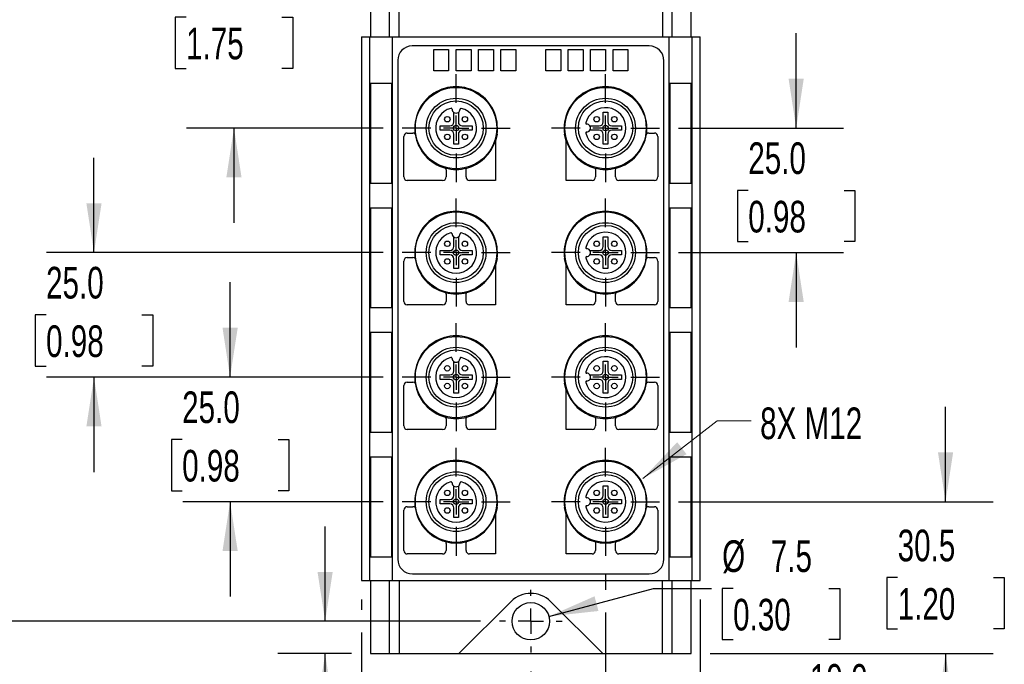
# Model space of a CAD drawing. Header units: millimetres. Extents: x 0 to 838, y -29 to 648.
# Tile 3 of 11: x 114 to 312, y 120 to 249. Entities that reach past the tile are written whole.
import ezdxf

# ---------------------------------------------------------------- set-up
doc = ezdxf.new("R2010")
doc.units = ezdxf.units.MM
doc.header["$LTSCALE"] = 3
doc.linetypes.add('CENTERX2', pattern=[20.32, 12.7, -2.54, 2.54, -2.54])
doc.layers.add('CENTER', color=40, linetype='CENTERX2')
doc.layers.add('DIMENSIONS', color=140, linetype='Continuous', lineweight=25)
doc.layers.add('TEXT', color=140, linetype='Continuous', lineweight=25)
doc.styles.add('SLDTEXTSTYLE0', font='TXT', dxfattribs={"width": 0.7})
doc.dimstyles.new('SLDDIMSTYLE1', dxfattribs={"dimtxt": 6.474023, "dimasz": 9.906, "dimexe": 0, "dimexo": 0.0625, "dimgap": 1.618506, "dimtad": 0, "dimtih": 1, "dimtoh": 1, "dimrnd": 1e-09, "dimzin": 12, "dimdsep": 46, "dimtxsty": 'SLDTEXTSTYLE0', "dimsah": 1, "dimcen": 0.09, "dimadec": 0, "dimazin": 3, "dimtfac": 1, "dimtmove": 0, "dimatfit": 0, "dimfxl": 0, "dimfrac": 2, "dimtolj": 1, "dimtzin": 12, "dimarcsym": 0})
doc.dimstyles.new('SLDDIMSTYLE2', dxfattribs={"dimtxt": 6.474023, "dimasz": 9.906, "dimexe": 0, "dimexo": 0.0625, "dimgap": 1.618506, "dimtad": 0, "dimtih": 1, "dimtoh": 1, "dimrnd": 1e-09, "dimzin": 4, "dimdsep": 46, "dimtxsty": 'SLDTEXTSTYLE0', "dimsah": 1, "dimcen": 0.09, "dimadec": 0, "dimazin": 1, "dimtfac": 1, "dimtmove": 0, "dimatfit": 0, "dimfxl": 0, "dimfrac": 2, "dimtolj": 1, "dimtzin": 12, "dimarcsym": 0})
doc.dimstyles.new('SLDDIMSTYLE4', dxfattribs={"dimtxt": 6.474023, "dimasz": 9.906, "dimexe": 0, "dimexo": 0.0625, "dimgap": 1.618506, "dimtad": 0, "dimtih": 1, "dimtoh": 1, "dimrnd": 1e-09, "dimzin": 12, "dimdsep": 46, "dimtxsty": 'SLDTEXTSTYLE0', "dimsah": 1, "dimcen": 0.09, "dimadec": 0, "dimazin": 3, "dimtfac": 1, "dimtofl": 0, "dimtmove": 0, "dimatfit": 3, "dimfxl": 0, "dimfrac": 2, "dimtolj": 1, "dimtzin": 12, "dimarcsym": 0})
doc.dimstyles.new('SLDDIMSTYLE5', dxfattribs={"dimtxt": 6.474023, "dimasz": 9.906, "dimexe": 0, "dimexo": 0.0625, "dimgap": 1.618506, "dimtad": 0, "dimtih": 1, "dimtoh": 1, "dimrnd": 1e-09, "dimzin": 12, "dimdsep": 46, "dimtxsty": 'SLDTEXTSTYLE0', "dimsah": 1, "dimcen": 0, "dimadec": 0, "dimazin": 3, "dimtfac": 1, "dimtofl": 0, "dimtmove": 0, "dimatfit": 3, "dimfxl": 0, "dimfrac": 2, "dimtolj": 1, "dimtzin": 12, "dimarcsym": 0})

# ---------------------------------------------------------------- blocks, each defined once
blk = doc.blocks.new('_D_6')
at = {"layer": 'DIMENSIONS'}
for p, q in [((270.17, 227.3), (270.17, 246.35)), ((246.55, 227.3), (279.69, 227.3)), ((260.55, 214.8), (258.37, 214.8)), ((258.37, 214.8), (258.37, 204.51)), ((279.79, 214.8), (281.96, 214.8)), ((281.96, 214.8), (281.96, 204.51)), ((258.37, 204.51), (260.55, 204.51)), ((281.96, 204.51), (279.79, 204.51)), ((246.55, 202.3), (279.69, 202.3)), ((270.17, 202.3), (270.17, 183.25))]:
    blk.add_line(p, q, dxfattribs=at)
for points in [[(270.17, 227.3), (271.69, 237.21), (268.64, 237.21)], [(270.17, 202.3), (268.64, 192.4), (271.69, 192.4)]]:
    blk.add_solid(points, dxfattribs=at)
at = {"layer": 'DIMENSIONS', "char_height": 6.35, "attachment_point": 1, "style": 'SLDTEXTSTYLE0'}
for s, insert in [('25.0', (260.55, 224.44)), ('0.98', (260.55, 212.7))]:
    blk.add_mtext(s, dxfattribs=dict(at, insert=insert))
blk = doc.blocks.new('_D_7')
at = {"layer": 'DIMENSIONS'}
for p, q in [((300.15, 152.3), (300.15, 171.35)), ((246.55, 152.3), (309.68, 152.3)), ((290.54, 137.05), (288.36, 137.05)), ((288.36, 137.05), (288.36, 126.76)), ((309.77, 137.05), (311.95, 137.05)), ((311.95, 137.05), (311.95, 126.76)), ((288.36, 126.76), (290.54, 126.76)), ((311.95, 126.76), (309.77, 126.76)), ((252.91, 121.8), (309.68, 121.8)), ((300.15, 121.8), (300.15, 102.75))]:
    blk.add_line(p, q, dxfattribs=at)
for points in [[(300.15, 152.3), (301.68, 162.21), (298.63, 162.21)], [(300.15, 121.8), (298.63, 111.9), (301.68, 111.9)]]:
    blk.add_solid(points, dxfattribs=at)
at = {"layer": 'DIMENSIONS', "char_height": 6.35, "attachment_point": 1, "style": 'SLDTEXTSTYLE0'}
for s, insert in [('30.5', (290.54, 146.69)), ('1.20', (290.54, 134.95))]:
    blk.add_mtext(s, dxfattribs=dict(at, insert=insert))
blk = doc.blocks.new('_D_8')
at = {"layer": 'DIMENSIONS'}
for p, q in [((157.31, 271.8), (157.31, 290.85)), ((184.25, 271.8), (147.78, 271.8)), ((147.69, 249.55), (145.52, 249.55)), ((145.52, 249.55), (145.52, 239.26)), ((166.93, 249.55), (169.1, 249.55)), ((169.1, 249.55), (169.1, 239.26)), ((145.52, 239.26), (147.69, 239.26)), ((169.1, 239.26), (166.93, 239.26)), ((187.25, 227.3), (147.78, 227.3)), ((157.31, 227.3), (157.31, 208.25))]:
    blk.add_line(p, q, dxfattribs=at)
for points in [[(157.31, 271.8), (158.83, 281.71), (155.78, 281.71)], [(157.31, 227.3), (155.78, 217.4), (158.83, 217.4)]]:
    blk.add_solid(points, dxfattribs=at)
at = {"layer": 'DIMENSIONS', "char_height": 6.35, "attachment_point": 1, "style": 'SLDTEXTSTYLE0'}
for s, insert in [('44.5', (147.69, 259.19)), ('1.75', (147.69, 247.45))]:
    blk.add_mtext(s, dxfattribs=dict(at, insert=insert))
blk = doc.blocks.new('_D_9')
at = {"layer": 'DIMENSIONS'}
for p, q in [((129.21, 202.3), (129.21, 221.35)), ((187.25, 202.3), (119.68, 202.3)), ((119.59, 189.8), (117.41, 189.8)), ((117.41, 189.8), (117.41, 179.51)), ((138.83, 189.8), (141, 189.8)), ((141, 189.8), (141, 179.51)), ((117.41, 179.51), (119.59, 179.51)), ((141, 179.51), (138.83, 179.51)), ((187.25, 177.3), (119.68, 177.3)), ((129.21, 177.3), (129.21, 158.25))]:
    blk.add_line(p, q, dxfattribs=at)
for points in [[(129.21, 202.3), (130.73, 212.21), (127.68, 212.21)], [(129.21, 177.3), (127.68, 167.4), (130.73, 167.4)]]:
    blk.add_solid(points, dxfattribs=at)
at = {"layer": 'DIMENSIONS', "char_height": 6.35, "attachment_point": 1, "style": 'SLDTEXTSTYLE0'}
for s, insert in [('25.0', (119.59, 199.44)), ('0.98', (119.59, 187.7))]:
    blk.add_mtext(s, dxfattribs=dict(at, insert=insert))
blk = doc.blocks.new('_D_10')
at = {"layer": 'DIMENSIONS'}
for p, q in [((156.53, 177.3), (156.53, 196.35)), ((187.25, 177.3), (147.01, 177.3)), ((146.91, 164.8), (144.74, 164.8)), ((144.74, 164.8), (144.74, 154.51)), ((166.15, 164.8), (168.33, 164.8)), ((168.33, 164.8), (168.33, 154.51)), ((144.74, 154.51), (146.91, 154.51)), ((168.33, 154.51), (166.15, 154.51)), ((187.25, 152.3), (147.01, 152.3)), ((156.53, 152.3), (156.53, 133.25))]:
    blk.add_line(p, q, dxfattribs=at)
for points in [[(156.53, 177.3), (158.06, 187.21), (155.01, 187.21)], [(156.53, 152.3), (155.01, 142.4), (158.06, 142.4)]]:
    blk.add_solid(points, dxfattribs=at)
at = {"layer": 'DIMENSIONS', "char_height": 6.35, "attachment_point": 1, "style": 'SLDTEXTSTYLE0'}
for s, insert in [('25.0', (146.91, 174.44)), ('0.98', (146.91, 162.7))]:
    blk.add_mtext(s, dxfattribs=dict(at, insert=insert))
blk = doc.blocks.new('_D_11')
at = {"layer": 'DIMENSIONS'}
for p, q in [((175.61, 128.3), (175.61, 147.35)), ((206.8, 128.3), (166.08, 128.3)), ((180.89, 121.8), (166.08, 121.8)), ((175.61, 107.29), (175.61, 121.8)), ((133.97, 107.29), (131.8, 107.29)), ((131.8, 107.29), (131.8, 97)), ((153.21, 107.29), (155.39, 107.29)), ((155.39, 107.29), (155.39, 97)), ((164.89, 107.29), (175.61, 107.29)), ((131.8, 97), (133.97, 97)), ((155.39, 97), (153.21, 97))]:
    blk.add_line(p, q, dxfattribs=at)
for points in [[(175.61, 128.3), (177.13, 138.21), (174.08, 138.21)], [(175.61, 121.8), (174.08, 111.9), (177.13, 111.9)]]:
    blk.add_solid(points, dxfattribs=at)
at = {"layer": 'DIMENSIONS', "char_height": 6.35, "attachment_point": 1, "style": 'SLDTEXTSTYLE0'}
for s, insert in [('6.5', (136.67, 116.92)), ('0.26', (133.97, 105.18))]:
    blk.add_mtext(s, dxfattribs=dict(at, insert=insert))
blk = doc.blocks.new('_D_12')
at = {"layer": 'DIMENSIONS'}
for p, q in [((182.9, 132.69), (182.9, 130.59)), ((182.9, 126.02), (182.9, 84.8)), ((216.9, 118.2), (216.9, 112.35)), ((216.9, 107.78), (216.9, 84.8)), ((182.9, 94.33), (163.85, 94.33)), ((190.28, 94.33), (188.1, 94.33)), ((188.1, 94.33), (188.1, 84.04)), ((209.52, 94.33), (211.69, 94.33)), ((211.69, 94.33), (211.69, 84.04)), ((216.9, 94.33), (235.95, 94.33)), ((188.1, 84.04), (190.28, 84.04)), ((211.69, 84.04), (209.52, 84.04))]:
    blk.add_line(p, q, dxfattribs=at)
for points in [[(182.9, 94.33), (172.99, 95.85), (172.99, 92.81)], [(216.9, 94.33), (226.8, 92.81), (226.8, 95.85)]]:
    blk.add_solid(points, dxfattribs=at)
at = {"layer": 'DIMENSIONS', "char_height": 6.35, "attachment_point": 1, "style": 'SLDTEXTSTYLE0'}
for s, insert in [('34.0', (190.28, 103.96)), ('1.34', (190.28, 92.23))]:
    blk.add_mtext(s, dxfattribs=dict(at, insert=insert))
blk = doc.blocks.new('_D_13')
at = {"layer": 'DIMENSIONS'}
for p, q in [((231.9, 137.65), (231.9, 134.61)), ((250.9, 132.69), (250.9, 100.54)), ((231.9, 130.04), (231.9, 100.54)), ((231.9, 110.06), (212.85, 110.06)), ((250.9, 110.06), (264.15, 110.06)), ((272.93, 110.06), (270.75, 110.06)), ((270.75, 110.06), (270.75, 99.77)), ((292.17, 110.06), (294.34, 110.06)), ((294.34, 110.06), (294.34, 99.77)), ((270.75, 99.77), (272.93, 99.77)), ((294.34, 99.77), (292.17, 99.77))]:
    blk.add_line(p, q, dxfattribs=at)
for points in [[(231.9, 110.06), (221.99, 111.59), (221.99, 108.54)], [(250.9, 110.06), (260.8, 108.54), (260.8, 111.59)]]:
    blk.add_solid(points, dxfattribs=at)
at = {"layer": 'DIMENSIONS', "char_height": 6.35, "attachment_point": 1, "style": 'SLDTEXTSTYLE0'}
for s, insert in [('19.0', (272.93, 119.7)), ('0.75', (272.93, 107.96))]:
    blk.add_mtext(s, dxfattribs=dict(at, insert=insert))
blk = doc.blocks.new('_D_14')
at = {"layer": 'DIMENSIONS'}
for p, q in [((220.52, 129.27), (241.54, 134.9)), ((241.54, 134.9), (253.15, 134.9)), ((257.5, 134.9), (255.33, 134.9)), ((255.33, 134.9), (255.33, 124.62)), ((276.74, 134.9), (278.91, 134.9)), ((278.91, 134.9), (278.91, 124.62)), ((255.33, 124.62), (257.5, 124.62)), ((278.91, 124.62), (276.74, 124.62))]:
    blk.add_line(p, q, dxfattribs=at)
blk.add_solid([(220.52, 129.27), (230.48, 130.36), (229.69, 133.31)], dxfattribs=at)
at = {"layer": 'DIMENSIONS', "char_height": 6.35, "attachment_point": 1, "style": 'SLDTEXTSTYLE0'}
for s, insert in [('%%c', (255.31, 144.54)), ('7.5', (265.08, 144.54)), ('0.30', (257.5, 132.8))]:
    blk.add_mtext(s, dxfattribs=dict(at, insert=insert))
blk = doc.blocks.new('_D_15')
at = {"layer": 'DIMENSIONS'}
for p, q in [((190.29, 336.8), (84.08, 336.8)), ((93.61, 336.8), (93.61, 244.29)), ((83.99, 232.55), (81.81, 232.55)), ((81.81, 232.55), (81.81, 222.26)), ((103.23, 232.55), (105.4, 232.55)), ((105.4, 232.55), (105.4, 222.26)), ((81.81, 222.26), (83.99, 222.26)), ((105.4, 222.26), (103.23, 222.26)), ((93.61, 128.3), (93.61, 220.81)), ((206.8, 128.3), (84.08, 128.3))]:
    blk.add_line(p, q, dxfattribs=at)
for points in [[(93.61, 336.8), (92.08, 326.9), (95.13, 326.9)], [(93.61, 128.3), (95.13, 138.21), (92.08, 138.21)]]:
    blk.add_solid(points, dxfattribs=at)
at = {"layer": 'DIMENSIONS', "char_height": 6.35, "attachment_point": 1, "style": 'SLDTEXTSTYLE0'}
for s, insert in [('208.5', (81.29, 242.19)), ('8.21', (83.99, 230.45))]:
    blk.add_mtext(s, dxfattribs=dict(at, insert=insert))
blk = doc.blocks.new('SW_CENTERMARKSYMBOL_8')
at = {"layer": 'CENTER', "color": 0}
for p, q in [((0, 5.08), (0, 10.84)), ((0, 0), (0, 2.54)), ((-5.08, 0), (-10.84, 0)), ((0, 0), (-2.54, 0)), ((0, 0), (0, -2.54)), ((0, 0), (2.54, 0)), ((5.08, 0), (10.84, 0)), ((0, -5.08), (0, -10.84))]:
    blk.add_line(p, q, dxfattribs=at)
blk = doc.blocks.new('SW_CENTERMARKSYMBOL_9')
at = {"layer": 'CENTER', "color": 0}
for p, q in [((0, 5.08), (0, 10.84)), ((0, 0), (0, 2.54)), ((-5.08, 0), (-10.84, 0)), ((0, 0), (-2.54, 0)), ((0, 0), (0, -2.54)), ((0, 0), (2.54, 0)), ((5.08, 0), (10.84, 0)), ((0, -5.08), (0, -10.84))]:
    blk.add_line(p, q, dxfattribs=at)
blk = doc.blocks.new('SW_CENTERMARKSYMBOL_10')
at = {"layer": 'CENTER', "color": 0}
for p, q in [((0, 5.08), (0, 10.84)), ((0, 0), (0, 2.54)), ((-5.08, 0), (-10.84, 0)), ((0, 0), (-2.54, 0)), ((0, 0), (0, -2.54)), ((0, 0), (2.54, 0)), ((5.08, 0), (10.84, 0)), ((0, -5.08), (0, -10.84))]:
    blk.add_line(p, q, dxfattribs=at)
blk = doc.blocks.new('SW_CENTERMARKSYMBOL_11')
at = {"layer": 'CENTER', "color": 0}
for p, q in [((0, 5.08), (0, 10.84)), ((0, 0), (0, 2.54)), ((-5.08, 0), (-10.84, 0)), ((0, 0), (-2.54, 0)), ((0, 0), (0, -2.54)), ((0, 0), (2.54, 0)), ((5.08, 0), (10.84, 0)), ((0, -5.08), (0, -10.84))]:
    blk.add_line(p, q, dxfattribs=at)
blk = doc.blocks.new('SW_CENTERMARKSYMBOL_12')
at = {"layer": 'CENTER', "color": 0}
for p, q in [((0, 5.08), (0, 10.84)), ((0, 0), (0, 2.54)), ((-5.08, 0), (-10.84, 0)), ((0, 0), (-2.54, 0)), ((0, 0), (0, -2.54)), ((0, 0), (2.54, 0)), ((5.08, 0), (10.84, 0)), ((0, -5.08), (0, -10.84))]:
    blk.add_line(p, q, dxfattribs=at)
blk = doc.blocks.new('SW_CENTERMARKSYMBOL_13')
at = {"layer": 'CENTER', "color": 0}
for p, q in [((0, 5.08), (0, 10.84)), ((0, 0), (0, 2.54)), ((-5.08, 0), (-10.84, 0)), ((0, 0), (-2.54, 0)), ((0, 0), (0, -2.54)), ((0, 0), (2.54, 0)), ((5.08, 0), (10.84, 0)), ((0, -5.08), (0, -10.84))]:
    blk.add_line(p, q, dxfattribs=at)
blk = doc.blocks.new('SW_CENTERMARKSYMBOL_14')
at = {"layer": 'CENTER', "color": 0}
for p, q in [((0, 5.08), (0, 10.84)), ((0, 0), (0, 2.54)), ((-5.08, 0), (-10.84, 0)), ((0, 0), (-2.54, 0)), ((0, 0), (0, -2.54)), ((0, 0), (2.54, 0)), ((5.08, 0), (10.84, 0)), ((0, -5.08), (0, -10.84))]:
    blk.add_line(p, q, dxfattribs=at)
blk = doc.blocks.new('SW_CENTERMARKSYMBOL_15')
at = {"layer": 'CENTER', "color": 0}
for p, q in [((0, 5.08), (0, 10.84)), ((0, 0), (0, 2.54)), ((-5.08, 0), (-10.84, 0)), ((0, 0), (-2.54, 0)), ((0, 0), (0, -2.54)), ((0, 0), (2.54, 0)), ((5.08, 0), (10.84, 0)), ((0, -5.08), (0, -10.84))]:
    blk.add_line(p, q, dxfattribs=at)
blk = doc.blocks.new('SW_CENTERMARKSYMBOL_16')
at = {"layer": 'CENTER', "color": 0}
for p, q in [((0, 5.08), (0, 6.29)), ((0, 0), (0, 2.54)), ((-5.08, 0), (-6.29, 0)), ((0, 0), (-2.54, 0)), ((0, 0), (0, -2.54)), ((0, 0), (2.54, 0)), ((5.08, 0), (6.29, 0)), ((0, -5.08), (0, -6.29))]:
    blk.add_line(p, q, dxfattribs=at)

msp = doc.modelspace()

# ---------------------------------------------------------------- linework, layer by layer
for p, q in [((184.698, 258.502), (184.698, 245.602)), ((188.56, 245.602), (188.56, 258.502)), ((190.481, 245.602), (190.481, 258.502)), ((243.315, 258.502), (243.315, 245.602)), ((245.235, 258.502), (245.235, 245.602)), ((249.098, 245.602), (249.098, 258.502)), ((182.898, 245.602), (182.898, 136.502)), ((182.898, 245.602), (184.553, 245.602)), ((184.553, 136.502), (184.553, 245.602)), ((184.553, 245.602), (189.093, 245.602)), ((189.093, 245.602), (189.093, 136.502)), ((189.093, 245.602), (244.703, 245.602)), ((244.703, 136.502), (244.703, 245.602)), ((244.703, 245.602), (249.242, 245.602)), ((249.242, 245.602), (249.242, 136.502)), ((249.242, 245.602), (250.898, 245.602)), ((250.898, 136.502), (250.898, 245.602)), ((240.638, 243.802), (193.088, 243.802)), ((197.398, 243.102), (200.398, 243.102)), ((197.398, 238.802), (197.398, 243.102)), ((200.398, 243.102), (200.398, 238.802)), ((201.898, 243.102), (204.898, 243.102)), ((201.898, 238.802), (201.898, 243.102)), ((204.898, 243.102), (204.898, 238.802)), ((206.398, 243.102), (209.398, 243.102)), ((206.398, 238.802), (206.398, 243.102)), ((209.398, 243.102), (209.398, 238.802)), ((210.898, 243.102), (213.898, 243.102)), ((210.898, 238.802), (210.898, 243.102)), ((213.898, 243.102), (213.898, 238.802)), ((219.898, 243.102), (222.898, 243.102)), ((219.898, 238.802), (219.898, 243.102)), ((222.898, 243.102), (222.898, 238.802)), ((224.398, 243.102), (227.398, 243.102)), ((224.398, 238.802), (224.398, 243.102)), ((227.398, 243.102), (227.398, 238.802)), ((228.898, 243.102), (231.898, 243.102)), ((228.898, 238.802), (228.898, 243.102)), ((231.898, 243.102), (231.898, 238.802)), ((233.398, 243.102), (236.398, 243.102)), ((233.398, 238.802), (233.398, 243.102)), ((236.398, 243.102), (236.398, 238.802)), ((190.188, 240.902), (190.188, 140.772)), ((243.608, 140.772), (243.608, 240.832)), ((200.398, 238.802), (197.398, 238.802)), ((204.898, 238.802), (201.898, 238.802)), ((209.398, 238.802), (206.398, 238.802)), ((213.898, 238.802), (210.898, 238.802)), ((222.898, 238.802), (219.898, 238.802)), ((227.398, 238.802), (224.398, 238.802)), ((231.898, 238.802), (228.898, 238.802)), ((236.398, 238.802), (233.398, 238.802)), ((189.01, 236.252), (184.634, 236.252)), ((184.634, 236.252), (184.634, 216.252)), ((184.754, 216.252), (184.754, 236.252)), ((189.01, 216.252), (189.01, 236.252)), ((249.161, 236.252), (244.786, 236.252)), ((244.786, 236.252), (244.786, 216.252)), ((249.041, 236.252), (249.041, 216.252)), ((249.161, 216.252), (249.161, 236.252)), ((201.448, 228.552), (201.448, 230.44)), ((202.348, 230.44), (202.348, 228.552)), ((231.448, 230.502), (232.348, 230.502)), ((231.448, 228.552), (231.448, 230.502)), ((232.348, 230.502), (232.348, 228.552)), ((198.698, 227.752), (200.648, 227.752)), ((198.698, 226.852), (198.698, 227.752)), ((203.148, 227.752), (205.098, 227.752)), ((205.098, 227.752), (205.098, 226.852)), ((228.759, 227.752), (230.648, 227.752)), ((233.148, 227.752), (235.098, 227.752)), ((235.098, 227.752), (235.098, 226.852)), ((191.398, 217.502), (191.398, 225.602)), ((192.098, 226.302), (193.202, 226.302)), ((200.648, 226.852), (198.698, 226.852)), ((201.448, 224.102), (201.448, 226.052)), ((202.348, 226.052), (202.348, 224.102)), ((205.098, 226.852), (203.148, 226.852)), ((210.112, 226.11), (209.779, 224.699)), ((224.016, 224.699), (223.684, 226.11)), ((230.648, 226.852), (228.759, 226.852)), ((231.448, 224.102), (231.448, 226.052)), ((232.348, 226.052), (232.348, 224.102)), ((235.098, 226.852), (233.148, 226.852)), ((240.593, 226.302), (241.698, 226.302)), ((242.398, 225.602), (242.398, 217.502)), ((202.348, 224.102), (201.448, 224.102)), ((209.779, 224.699), (209.779, 216.802)), ((224.016, 216.802), (224.016, 224.699)), ((232.348, 224.102), (231.448, 224.102)), ((199.898, 218.863), (199.898, 217.502)), ((203.898, 217.502), (203.898, 218.863)), ((229.898, 218.863), (229.898, 217.502)), ((233.898, 217.502), (233.898, 218.863)), ((184.634, 216.252), (189.01, 216.252)), ((199.198, 216.802), (192.098, 216.802)), ((209.779, 216.802), (204.598, 216.802)), ((229.198, 216.802), (224.016, 216.802)), ((241.698, 216.802), (234.598, 216.802)), ((244.786, 216.252), (249.161, 216.252)), ((189.01, 211.252), (184.634, 211.252)), ((184.634, 211.252), (184.634, 191.252)), ((184.754, 191.252), (184.754, 211.252)), ((189.01, 191.252), (189.01, 211.252)), ((249.161, 211.252), (244.786, 211.252)), ((244.786, 211.252), (244.786, 191.252)), ((249.041, 211.252), (249.041, 191.252)), ((249.161, 191.252), (249.161, 211.252)), ((201.448, 203.552), (201.448, 205.44)), ((202.348, 205.44), (202.348, 203.552)), ((231.448, 205.502), (232.348, 205.502)), ((231.448, 203.552), (231.448, 205.502)), ((232.348, 205.502), (232.348, 203.552)), ((198.698, 202.752), (200.648, 202.752)), ((198.698, 201.852), (198.698, 202.752)), ((200.648, 201.852), (198.698, 201.852)), ((203.148, 202.752), (205.098, 202.752)), ((205.098, 201.852), (203.148, 201.852)), ((205.098, 202.752), (205.098, 201.852)), ((228.759, 202.752), (230.648, 202.752)), ((230.648, 201.852), (228.759, 201.852)), ((233.148, 202.752), (235.098, 202.752)), ((235.098, 201.852), (233.148, 201.852)), ((235.098, 202.752), (235.098, 201.852)), ((191.398, 192.502), (191.398, 200.602)), ((192.098, 201.302), (193.202, 201.302)), ((201.448, 199.102), (201.448, 201.052)), ((202.348, 201.052), (202.348, 199.102)), ((210.112, 201.11), (209.779, 199.699)), ((209.779, 199.699), (209.779, 191.802)), ((224.016, 199.699), (223.684, 201.11)), ((224.016, 191.802), (224.016, 199.699)), ((231.448, 199.102), (231.448, 201.052)), ((232.348, 201.052), (232.348, 199.102)), ((240.593, 201.302), (241.698, 201.302)), ((242.398, 200.602), (242.398, 192.502)), ((202.348, 199.102), (201.448, 199.102)), ((232.348, 199.102), (231.448, 199.102)), ((199.898, 193.863), (199.898, 192.502)), ((203.898, 192.502), (203.898, 193.863)), ((229.898, 193.863), (229.898, 192.502)), ((233.898, 192.502), (233.898, 193.863)), ((199.198, 191.802), (192.098, 191.802)), ((209.779, 191.802), (204.598, 191.802)), ((229.198, 191.802), (224.016, 191.802)), ((241.698, 191.802), (234.598, 191.802)), ((184.634, 191.252), (189.01, 191.252)), ((244.786, 191.252), (249.161, 191.252)), ((189.01, 186.252), (184.634, 186.252)), ((184.634, 186.252), (184.634, 166.252)), ((184.754, 166.252), (184.754, 186.252)), ((189.01, 166.252), (189.01, 186.252)), ((249.161, 186.252), (244.786, 186.252)), ((244.786, 186.252), (244.786, 166.252)), ((249.041, 186.252), (249.041, 166.252)), ((249.161, 166.252), (249.161, 186.252)), ((201.448, 178.552), (201.448, 180.44)), ((202.348, 180.44), (202.348, 178.552)), ((231.448, 180.502), (232.348, 180.502)), ((231.448, 178.552), (231.448, 180.502)), ((232.348, 180.502), (232.348, 178.552)), ((192.098, 176.302), (193.202, 176.302)), ((198.698, 177.752), (200.648, 177.752)), ((198.698, 176.852), (198.698, 177.752)), ((200.648, 176.852), (198.698, 176.852)), ((201.448, 174.102), (201.448, 176.052)), ((202.348, 176.052), (202.348, 174.102)), ((203.148, 177.752), (205.098, 177.752)), ((205.098, 176.852), (203.148, 176.852)), ((205.098, 177.752), (205.098, 176.852)), ((210.112, 176.11), (209.779, 174.699)), ((224.016, 174.699), (223.684, 176.11)), ((228.759, 177.752), (230.648, 177.752)), ((230.648, 176.852), (228.759, 176.852)), ((231.448, 174.102), (231.448, 176.052)), ((232.348, 176.052), (232.348, 174.102)), ((233.148, 177.752), (235.098, 177.752)), ((235.098, 176.852), (233.148, 176.852)), ((235.098, 177.752), (235.098, 176.852)), ((240.593, 176.302), (241.698, 176.302)), ((191.398, 167.502), (191.398, 175.602)), ((202.348, 174.102), (201.448, 174.102)), ((209.779, 174.699), (209.779, 166.802)), ((224.016, 166.802), (224.016, 174.699)), ((232.348, 174.102), (231.448, 174.102)), ((242.398, 175.602), (242.398, 167.502)), ((199.898, 168.863), (199.898, 167.502)), ((203.898, 167.502), (203.898, 168.863)), ((229.898, 168.863), (229.898, 167.502)), ((233.898, 167.502), (233.898, 168.863)), ((184.634, 166.252), (189.01, 166.252)), ((199.198, 166.802), (192.098, 166.802)), ((209.779, 166.802), (204.598, 166.802)), ((229.198, 166.802), (224.016, 166.802)), ((241.698, 166.802), (234.598, 166.802)), ((244.786, 166.252), (249.161, 166.252)), ((189.01, 161.252), (184.634, 161.252)), ((184.634, 161.252), (184.634, 141.252)), ((184.754, 141.252), (184.754, 161.252)), ((189.01, 141.252), (189.01, 161.252)), ((249.161, 161.252), (244.786, 161.252)), ((244.786, 161.252), (244.786, 141.252)), ((249.041, 161.252), (249.041, 141.252)), ((249.161, 141.252), (249.161, 161.252)), ((201.448, 153.552), (201.448, 155.44)), ((202.348, 155.44), (202.348, 153.552)), ((231.448, 155.502), (232.348, 155.502)), ((231.448, 153.552), (231.448, 155.502)), ((232.348, 155.502), (232.348, 153.552)), ((198.698, 152.752), (200.648, 152.752)), ((198.698, 151.852), (198.698, 152.752)), ((203.148, 152.752), (205.098, 152.752)), ((205.098, 152.752), (205.098, 151.852)), ((228.759, 152.752), (230.648, 152.752)), ((233.148, 152.752), (235.098, 152.752)), ((235.098, 152.752), (235.098, 151.852)), ((191.398, 142.502), (191.398, 150.602)), ((192.098, 151.302), (193.202, 151.302)), ((200.648, 151.852), (198.698, 151.852)), ((201.448, 149.102), (201.448, 151.052)), ((202.348, 151.052), (202.348, 149.102)), ((205.098, 151.852), (203.148, 151.852)), ((210.112, 151.11), (209.779, 149.699)), ((224.016, 149.699), (223.684, 151.11)), ((230.648, 151.852), (228.759, 151.852)), ((231.448, 149.102), (231.448, 151.052)), ((232.348, 151.052), (232.348, 149.102)), ((235.098, 151.852), (233.148, 151.852)), ((240.593, 151.302), (241.698, 151.302)), ((242.398, 150.602), (242.398, 142.502)), ((202.348, 149.102), (201.448, 149.102)), ((209.779, 149.699), (209.779, 141.802)), ((224.016, 141.802), (224.016, 149.699)), ((232.348, 149.102), (231.448, 149.102)), ((199.898, 143.863), (199.898, 142.502)), ((203.898, 142.502), (203.898, 143.863)), ((229.898, 143.863), (229.898, 142.502)), ((233.898, 142.502), (233.898, 143.863)), ((184.634, 141.252), (189.01, 141.252)), ((199.198, 141.802), (192.098, 141.802)), ((209.779, 141.802), (204.598, 141.802)), ((229.198, 141.802), (224.016, 141.802)), ((241.698, 141.802), (234.598, 141.802)), ((244.786, 141.252), (249.161, 141.252)), ((182.898, 136.502), (184.553, 136.502)), ((184.553, 136.502), (189.093, 136.502)), ((184.698, 136.502), (184.698, 121.802)), ((188.56, 121.802), (188.56, 136.502)), ((189.093, 136.502), (244.703, 136.502)), ((190.481, 136.502), (190.481, 121.802)), ((193.158, 137.802), (240.638, 137.802)), ((243.315, 121.802), (243.315, 136.502)), ((244.703, 136.502), (249.242, 136.502)), ((245.235, 136.502), (245.235, 121.802)), ((249.098, 121.802), (249.098, 136.502)), ((249.242, 136.502), (250.898, 136.502)), ((202.463, 121.802), (212.941, 132.264)), ((220.855, 132.264), (231.333, 121.802)), ((184.698, 121.802), (188.56, 121.802)), ((188.56, 121.802), (190.481, 121.802)), ((190.481, 121.802), (202.463, 121.802)), ((202.463, 121.802), (231.333, 121.802)), ((231.333, 121.802), (243.315, 121.802)), ((243.315, 121.802), (245.235, 121.802)), ((245.235, 121.802), (249.098, 121.802))]:
    msp.add_line(p, q)
at = {"flags": 128}
for points in [[(199.758, 219.282), (199.865, 219.075), (199.898, 218.863)], [(203.898, 218.863), (203.937, 219.094), (204.037, 219.282)], [(229.758, 219.282), (229.865, 219.074), (229.898, 218.863)], [(233.898, 218.863), (233.936, 219.093), (234.037, 219.282)], [(199.758, 194.282), (199.865, 194.075), (199.898, 193.863)], [(203.898, 193.863), (203.937, 194.094), (204.037, 194.282)], [(229.758, 194.282), (229.865, 194.074), (229.898, 193.863)], [(233.898, 193.863), (233.936, 194.093), (234.037, 194.282)], [(199.758, 169.282), (199.865, 169.075), (199.898, 168.863)], [(203.898, 168.863), (203.937, 169.094), (204.037, 169.282)], [(229.758, 169.282), (229.865, 169.074), (229.898, 168.863)], [(233.898, 168.863), (233.936, 169.093), (234.037, 169.282)], [(199.758, 144.282), (199.865, 144.075), (199.898, 143.863)], [(203.898, 143.863), (203.937, 144.094), (204.037, 144.282)], [(229.758, 144.282), (229.865, 144.074), (229.898, 143.863)], [(233.898, 143.863), (233.936, 144.093), (234.037, 144.282)]]:
    msp.add_lwpolyline(points, dxfattribs=at)
for centre, radius in [((201.898, 227.302), 8.16), ((231.898, 227.302), 8.16), ((201.898, 227.302), 6), ((231.898, 227.302), 6), ((201.898, 227.302), 5.458), ((231.898, 227.302), 5.459), ((200.128, 229.072), 0.55), ((203.668, 229.072), 0.55), ((230.128, 229.072), 0.55), ((233.668, 229.072), 0.55), ((201.898, 227.302), 0.55), ((231.898, 227.302), 0.55), ((200.128, 225.532), 0.55), ((203.668, 225.532), 0.55), ((230.128, 225.532), 0.55), ((233.668, 225.532), 0.55), ((201.898, 202.302), 8.16), ((231.898, 202.302), 8.16), ((201.898, 202.302), 6), ((201.898, 202.302), 5.458), ((231.898, 202.302), 6), ((231.898, 202.302), 5.459), ((200.128, 204.072), 0.55), ((203.668, 204.072), 0.55), ((230.128, 204.072), 0.55), ((233.668, 204.072), 0.55), ((201.898, 202.302), 0.55), ((231.898, 202.302), 0.55), ((200.128, 200.532), 0.55), ((203.668, 200.532), 0.55), ((230.128, 200.532), 0.55), ((233.668, 200.532), 0.55), ((201.898, 177.302), 8.16), ((231.898, 177.302), 8.16), ((201.898, 177.302), 6), ((201.898, 177.302), 5.458), ((231.898, 177.302), 6), ((231.898, 177.302), 5.459), ((200.128, 179.072), 0.55), ((203.668, 179.072), 0.55), ((230.128, 179.072), 0.55), ((233.668, 179.072), 0.55), ((200.128, 175.532), 0.55), ((201.898, 177.302), 0.55), ((203.668, 175.532), 0.55), ((230.128, 175.532), 0.55), ((231.898, 177.302), 0.55), ((233.668, 175.532), 0.55), ((201.898, 152.302), 8.16), ((231.898, 152.302), 8.16), ((201.898, 152.302), 6), ((231.898, 152.302), 6), ((201.898, 152.302), 5.458), ((231.898, 152.302), 5.459), ((200.128, 154.072), 0.55), ((203.668, 154.072), 0.55), ((230.128, 154.072), 0.55), ((233.668, 154.072), 0.55), ((201.898, 152.302), 0.55), ((231.898, 152.302), 0.55), ((200.128, 150.532), 0.55), ((203.668, 150.532), 0.55), ((230.128, 150.532), 0.55), ((233.668, 150.532), 0.55), ((216.898, 128.302), 3.75)]:
    msp.add_circle(centre, radius)
for centre, radius, start, end in [((193.088, 240.902), 2.9, 90, 180), ((240.638, 240.832), 2.97, 0, 90), ((201.898, 227.301), 8.3, 351.74724, 188.25169), ((231.898, 227.301), 8.3, 351.74837, 188.2527), ((201.898, 227.302), 4.1, 104.8502, 75.1498), ((200.898, 231.072), 0.2, 1.73421, 104.8502), ((202.897, 231.072), 0.2, 75.1498, 178.26579), ((231.898, 227.302), 4.1, 194.8502, 165.1498), ((201.898, 231.102), 0.8, 181.73422, 235.77113), ((201.898, 231.102), 0.8, 235.77113, 304.22887), ((201.898, 231.102), 0.8, 304.22887, 358.26578), ((200.648, 228.552), 0.8, 270, 0), ((203.148, 228.552), 0.8, 180, 270), ((228.128, 228.301), 0.2, 165.1498, 268.26578), ((228.098, 227.302), 0.8, 34.22887, 88.26578), ((228.098, 227.302), 0.8, 325.77113, 34.22887), ((230.648, 228.552), 0.8, 270, 0), ((233.148, 228.552), 0.8, 180, 270), ((192.098, 225.602), 0.7, 90, 180), ((193.202, 225.602), 0.7, 46.55171, 90), ((201.898, 227.302), 8.3, 188.25568, 255.06392), ((200.648, 226.052), 0.8, 0, 90), ((203.148, 226.052), 0.8, 90, 180), ((228.128, 226.302), 0.2, 91.73422, 194.8502), ((228.098, 227.302), 0.8, 271.73422, 325.77113), ((230.648, 226.052), 0.8, 0, 90), ((233.148, 226.052), 0.8, 90, 180), ((231.898, 227.302), 8.3, 284.93608, 351.74432), ((240.593, 225.602), 0.7, 90, 133.44829), ((241.698, 225.602), 0.7, 360, 90), ((201.901, 227.297), 8.295, 284.92408, 342.11978), ((231.88, 227.273), 8.268, 197.55876, 255.13151), ((192.098, 217.502), 0.7, 180, 270), ((199.198, 217.502), 0.7, 270, 0), ((201.898, 227.302), 8.3, 255.06392, 284.93608), ((204.598, 217.502), 0.7, 180, 270), ((229.198, 217.502), 0.7, 270, 360), ((231.898, 227.302), 8.3, 255.06392, 284.93608), ((234.598, 217.502), 0.7, 180, 270), ((241.698, 217.502), 0.7, 270, 360), ((201.898, 202.301), 8.3, 351.74724, 188.25169), ((231.898, 202.301), 8.3, 351.74837, 188.2527), ((201.898, 202.302), 4.1, 104.8502, 75.1498), ((200.898, 206.072), 0.2, 1.73421, 104.8502), ((201.898, 206.102), 0.8, 181.73422, 235.77113), ((201.898, 206.102), 0.8, 304.22887, 358.26578), ((202.897, 206.072), 0.2, 75.1498, 178.26579), ((231.898, 202.302), 4.1, 194.8502, 165.1498), ((201.898, 206.102), 0.8, 235.77113, 304.22887), ((200.648, 203.552), 0.8, 270, 0), ((200.648, 201.052), 0.8, 0, 90), ((203.148, 203.552), 0.8, 180, 270), ((203.148, 201.052), 0.8, 90, 180), ((228.128, 203.301), 0.2, 165.1498, 268.26578), ((228.098, 202.302), 0.8, 34.22887, 88.26578), ((228.098, 202.302), 0.8, 271.73422, 325.77113), ((228.098, 202.302), 0.8, 325.77113, 34.22887), ((230.648, 203.552), 0.8, 270, 0), ((230.648, 201.052), 0.8, 0, 90), ((233.148, 203.552), 0.8, 180, 270), ((233.148, 201.052), 0.8, 90, 180), ((192.098, 200.602), 0.7, 90, 180), ((193.202, 200.602), 0.7, 46.55171, 90), ((201.898, 202.302), 8.3, 188.25568, 255.06392), ((201.907, 202.287), 8.284, 284.89684, 342.015), ((231.841, 202.218), 8.204, 198.20774, 255.29278), ((228.128, 201.302), 0.2, 91.73422, 194.8502), ((231.898, 202.302), 8.3, 284.93608, 351.74432), ((240.593, 200.602), 0.7, 90, 133.44829), ((241.698, 200.602), 0.7, 0, 90), ((201.898, 202.302), 8.3, 255.06392, 284.93608), ((231.898, 202.302), 8.3, 255.06392, 284.93608), ((192.098, 192.502), 0.7, 180, 270), ((199.198, 192.502), 0.7, 270, 0), ((204.598, 192.502), 0.7, 180, 270), ((229.198, 192.502), 0.7, 270, 360), ((234.598, 192.502), 0.7, 180, 270), ((241.698, 192.502), 0.7, 270, 0), ((201.898, 177.301), 8.3, 351.74724, 188.25169), ((231.898, 177.301), 8.3, 351.74837, 188.2527), ((201.898, 177.302), 4.1, 104.8502, 75.1498), ((200.898, 181.072), 0.2, 1.73421, 104.8502), ((201.898, 181.102), 0.8, 181.73422, 235.77113), ((201.898, 181.102), 0.8, 235.77113, 304.22887), ((201.898, 181.102), 0.8, 304.22887, 358.26578), ((202.897, 181.072), 0.2, 75.1498, 178.26579), ((231.898, 177.302), 4.1, 194.8502, 165.1498), ((200.648, 178.552), 0.8, 270, 0), ((203.148, 178.552), 0.8, 180, 270), ((228.128, 178.301), 0.2, 165.1498, 268.26578), ((228.098, 177.302), 0.8, 34.22887, 88.26578), ((230.648, 178.552), 0.8, 270, 0), ((233.148, 178.552), 0.8, 180, 270), ((192.098, 175.602), 0.7, 90, 180), ((193.202, 175.602), 0.7, 46.55171, 90), ((201.898, 177.302), 8.3, 188.25568, 255.06392), ((200.648, 176.052), 0.8, 0, 90), ((203.148, 176.052), 0.8, 90, 180), ((228.128, 176.302), 0.2, 91.73422, 194.8502), ((228.098, 177.302), 0.8, 271.73422, 325.77113), ((228.098, 177.302), 0.8, 325.77113, 34.22887), ((230.648, 176.052), 0.8, 0, 90), ((233.148, 176.052), 0.8, 90, 180), ((231.898, 177.302), 8.3, 284.93608, 351.74432), ((240.593, 175.602), 0.7, 90, 133.44829), ((241.698, 175.602), 0.7, 360, 90), ((201.907, 177.287), 8.284, 284.89684, 342.015), ((231.841, 177.218), 8.204, 198.20774, 255.29278), ((201.898, 177.302), 8.3, 255.06392, 284.93608), ((231.898, 177.302), 8.3, 255.06392, 284.93608), ((192.098, 167.502), 0.7, 180, 270), ((199.198, 167.502), 0.7, 270, 0), ((204.598, 167.502), 0.7, 180, 270), ((229.198, 167.502), 0.7, 270, 360), ((234.598, 167.502), 0.7, 180, 270), ((241.698, 167.502), 0.7, 270, 360), ((201.898, 152.301), 8.3, 351.74724, 188.25169), ((231.898, 152.301), 8.3, 351.74837, 188.2527), ((201.898, 152.302), 4.1, 104.8502, 75.1498), ((200.898, 156.072), 0.2, 1.73421, 104.8502), ((202.897, 156.072), 0.2, 75.1498, 178.26579), ((231.898, 152.302), 4.1, 194.8502, 165.1498), ((201.898, 156.102), 0.8, 181.73422, 235.77113), ((201.898, 156.102), 0.8, 235.77113, 304.22887), ((201.898, 156.102), 0.8, 304.22887, 358.26578), ((200.648, 153.552), 0.8, 270, 0), ((203.148, 153.552), 0.8, 180, 270), ((228.128, 153.301), 0.2, 165.1498, 268.26578), ((228.098, 152.302), 0.8, 34.22887, 88.26578), ((228.098, 152.302), 0.8, 325.77113, 34.22887), ((230.648, 153.552), 0.8, 270, 0), ((233.148, 153.552), 0.8, 180, 270), ((192.098, 150.602), 0.7, 90, 180), ((193.202, 150.602), 0.7, 46.55171, 90), ((201.898, 152.302), 8.3, 188.25568, 255.06392), ((200.648, 151.052), 0.8, 0, 90), ((203.148, 151.052), 0.8, 90, 180), ((228.128, 151.302), 0.2, 91.73422, 194.8502), ((228.098, 152.302), 0.8, 271.73422, 325.77113), ((230.648, 151.052), 0.8, 0, 90), ((233.148, 151.052), 0.8, 90, 180), ((231.898, 152.302), 8.3, 284.93608, 351.74432), ((240.593, 150.602), 0.7, 90, 133.44829), ((241.698, 150.602), 0.7, 360, 90), ((201.907, 152.287), 8.284, 284.89684, 342.015), ((231.841, 152.218), 8.204, 198.20774, 255.29278), ((192.098, 142.502), 0.7, 180, 270), ((199.198, 142.502), 0.7, 270, 0), ((201.898, 152.302), 8.3, 255.06392, 284.93608), ((204.598, 142.502), 0.7, 180, 270), ((229.198, 142.502), 0.7, 270, 360), ((231.898, 152.302), 8.3, 255.06392, 284.93608), ((234.598, 142.502), 0.7, 180, 270), ((241.698, 142.502), 0.7, 270, 360), ((193.158, 140.772), 2.97, 180, 270), ((240.638, 140.772), 2.97, 270, 0), ((216.898, 128.3), 5.601, 45.05313, 134.94687)]:
    msp.add_arc(centre, radius, start, end)
msp.add_solid([(239.396, 156.966), (248.153, 161.842), (246.282, 164.248)])
at = {"layer": 'TEXT', "linetype": 'CENTERX2', "lineweight": 18, "flags": 128}
msp.add_lwpolyline([(261.14, 168.565), (254.319, 168.565), (239.396, 156.966)], dxfattribs=at)

# ---------------------------------------------------------------- block references
at = {"layer": 'CENTER'}
for name, p in [('SW_CENTERMARKSYMBOL_8', (201.898, 227.302)), ('SW_CENTERMARKSYMBOL_9', (231.898, 227.302)), ('SW_CENTERMARKSYMBOL_10', (201.898, 202.302)), ('SW_CENTERMARKSYMBOL_11', (231.898, 202.302)), ('SW_CENTERMARKSYMBOL_12', (201.898, 177.302)), ('SW_CENTERMARKSYMBOL_13', (231.898, 177.302)), ('SW_CENTERMARKSYMBOL_14', (201.898, 152.302)), ('SW_CENTERMARKSYMBOL_15', (231.898, 152.302)), ('SW_CENTERMARKSYMBOL_16', (216.898, 128.302))]:
    msp.add_blockref(name, p, dxfattribs=at)

# ---------------------------------------------------------------- texts
at = {"layer": 'TEXT', "linetype": 'CENTERX2', "lineweight": 18, "insert": (262.93, 171.212), "char_height": 6.35, "attachment_point": 1, "style": 'SLDTEXTSTYLE0'}
msp.add_mtext('8X M12', dxfattribs=at)

# ---------------------------------------------------------------- dimensions: what is measured, and where the dimension line sits
at = {"layer": 'DIMENSIONS'}
for base, p1, p2, dimstyle, picture, middle in [((93.607, 128.302), (194.098, 336.802), (210.608, 128.302), 'SLDDIMSTYLE4', '_D_15', (93.607, 232.552)), ((157.309, 227.302), (188.058, 271.802), (191.058, 227.302), 'SLDDIMSTYLE1', '_D_8', (157.309, 249.552)), ((270.168, 202.302), (242.738, 227.302), (242.738, 202.302), 'SLDDIMSTYLE2', '_D_6', (270.168, 214.802)), ((129.206, 177.302), (191.058, 202.302), (191.058, 177.302), 'SLDDIMSTYLE2', '_D_9', (129.206, 189.802)), ((156.533, 152.302), (191.058, 177.302), (191.058, 152.302), 'SLDDIMSTYLE2', '_D_10', (156.533, 164.802)), ((300.154, 121.802), (242.738, 152.302), (249.098, 121.802), 'SLDDIMSTYLE1', '_D_7', (300.154, 137.052)), ((175.607, 121.802), (210.608, 128.302), (184.698, 121.802), 'SLDDIMSTYLE1', '_D_11', (175.607, 107.287))]:
    dim = msp.add_linear_dim(base=base, p1=p1, p2=p2, angle=90, dimstyle=dimstyle, dxfattribs=at)
    dim.commit()
    dim.dimension.update_dxf_attribs({"geometry": picture, "text_midpoint": middle, "dimtype": 160})
dim = msp.add_diameter_dim_2p(p1=(213.275, 127.331), p2=(220.52, 129.272), dimstyle='SLDDIMSTYLE5', dxfattribs=at)
dim.commit()
dim.dimension.update_dxf_attribs({"geometry": '_D_14', "text_midpoint": (267.119, 134.905), "dimtype": 163})
for base, p1, p2, picture, middle in [((250.898, 110.063), (231.898, 141.462), (250.898, 136.502), '_D_13', (282.547, 110.063)), ((216.898, 94.33), (182.898, 136.502), (216.898, 122.012), '_D_12', (199.898, 94.33))]:
    dim = msp.add_linear_dim(base=base, p1=p1, p2=p2, dimstyle='SLDDIMSTYLE2', dxfattribs=at)
    dim.commit()
    dim.dimension.update_dxf_attribs({"geometry": picture, "text_midpoint": middle, "dimtype": 160})

doc.saveas('drawing.dxf')
